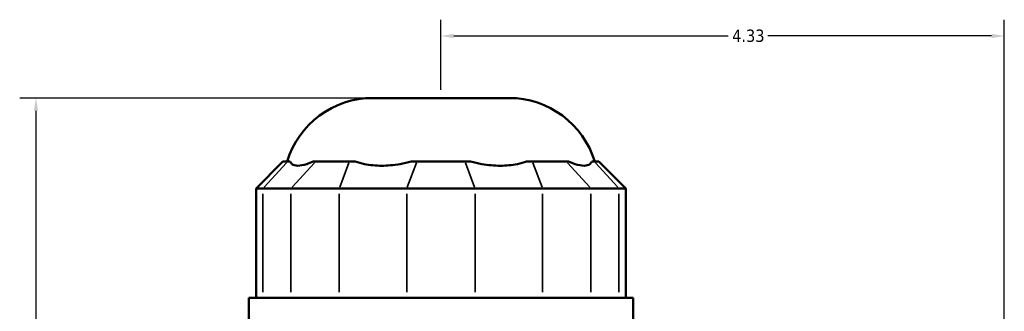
# Model space of a CAD drawing. Header units: inches. Extents: x -2.3 to 50, y -1.9 to 49.4.
# Tile 6 of 10: x -2.3 to 5.2, y 23.8 to 26. Entities that reach past the tile are written whole.
import ezdxf

# ---------------------------------------------------------------- set-up
doc = ezdxf.new("R2010")
doc.units = ezdxf.units.IN
doc.header["$MEASUREMENT"] = 0
for name, color, linetype, lineweight in [('Dimension (ANSI)', 7, 'Continuous', 25), ('Visible (ANSI)', 7, 'Continuous', 50), ('Visible Narrow (ANSI)', 7, 'Continuous', 35)]:
    doc.layers.add(name, color=color, linetype=linetype, lineweight=lineweight)
doc.styles.add('Note Text (ANSI)', font='tahoma.ttf')
doc.dimstyles.new('Default (ANSI)', dxfattribs={"dimtxt": 0.094488, "dimasz": 0.098425, "dimexe": 0.125, "dimexo": 0.0625, "dimgap": 0.031496, "dimtad": 0, "dimtih": 1, "dimtoh": 1, "dimrnd": 1e-08, "dimzin": 4, "dimdsep": 46, "dimtxsty": 'Note Text (ANSI)', "dimcen": 0.09, "dimdle": 0.393701, "dimclrd": 256, "dimclre": 256, "dimclrt": 5, "dimadec": 0, "dimazin": 1, "dimtfac": 1, "dimtofl": 0, "dimtmove": 0, "dimatfit": 3, "dimfxl": 1, "dimtolj": 1, "dimtzin": 4, "dimlwd": -1, "dimlwe": -1, "dimarcsym": 0})

# ---------------------------------------------------------------- blocks, each defined once
blk = doc.blocks.new('*D8')
at = {"layer": 'Defpoints', "color": 0, "transparency": 16777216}
for p in [(5.2268, 25.9106), (0.8968, 25.4342), (5.2268, 21.853)]:
    blk.add_point(p, dxfattribs=at)
at = {"layer": 'Dimension (ANSI)', "transparency": 16777216}
for p, q in [((0.8968, 25.4967), (0.8968, 26.0356)), ((5.2268, 21.9155), (5.2268, 26.0356)), ((0.9953, 25.9106), (3.1042, 25.9106)), ((5.1284, 25.9106), (3.4095, 25.9106))]:
    blk.add_line(p, q, dxfattribs=at)
for points in [[(0.9953, 25.927), (0.9953, 25.8942), (0.8968, 25.9106)], [(5.1284, 25.927), (5.1284, 25.8942), (5.2268, 25.9106)]]:
    blk.add_solid(points, dxfattribs=at)
at = {"layer": 'Dimension (ANSI)', "color": 5, "transparency": 16777216, "insert": (3.1357, 25.9598), "char_height": 0.09449, "attachment_point": 1, "style": 'Note Text (ANSI)'}
blk.add_mtext('\\A1;4.33', dxfattribs=at)
blk = doc.blocks.new('*D10')
at = {"layer": 'Defpoints', "color": 0, "transparency": 16777216}
for p in [(-2.2156, 25.4342), (0.3727, 25.4342), (-1.4282, 18.4642)]:
    blk.add_point(p, dxfattribs=at)
at = {"layer": 'Dimension (ANSI)', "transparency": 16777216}
for p, q in [((0.3102, 25.4342), (-2.3406, 25.4342)), ((-2.2156, 25.3358), (-2.2156, 22.0299)), ((-2.2156, 18.5627), (-2.2156, 21.8686)), ((-1.4907, 18.4642), (-2.3406, 18.4642))]:
    blk.add_line(p, q, dxfattribs=at)
for points in [[(-2.232, 25.3358), (-2.1992, 25.3358), (-2.2156, 25.4342)], [(-2.232, 18.5627), (-2.1992, 18.5627), (-2.2156, 18.4642)]]:
    blk.add_solid(points, dxfattribs=at)
at = {"layer": 'Dimension (ANSI)', "color": 5, "transparency": 16777216, "insert": (-2.3366, 21.9984), "char_height": 0.09449, "attachment_point": 1, "style": 'Note Text (ANSI)'}
blk.add_mtext('\\A1;6.97', dxfattribs=at)

msp = doc.modelspace()

# ---------------------------------------------------------------- linework, layer by layer
at = {"layer": 'Visible (ANSI)'}
for p, q in [((0.3727, 25.4342), (1.421, 25.4342)), ((-0.3175, 24.9463), (-0.5236, 24.7402)), ((-0.3175, 24.9463), (-0.2809, 24.9463)), ((-0.2625, 24.9463), (-0.2809, 24.9463)), ((-0.0661, 24.9463), (-0.0845, 24.9463)), ((-0.0661, 24.9463), (0.1942, 24.9463)), ((0.2386, 24.9463), (0.1942, 24.9463)), ((0.7128, 24.9463), (0.6684, 24.9463)), ((0.7128, 24.9463), (1.0809, 24.9463)), ((1.1253, 24.9463), (1.0809, 24.9463)), ((1.5995, 24.9463), (1.5551, 24.9463)), ((1.5995, 24.9463), (1.8598, 24.9463)), ((1.8782, 24.9463), (1.8598, 24.9463)), ((2.0746, 24.9463), (2.0562, 24.9463)), ((2.0746, 24.9463), (2.1112, 24.9463)), ((2.1112, 24.9463), (2.3173, 24.7402)), ((-0.4713, 24.7402), (-0.5236, 24.7402)), ((-0.5236, 24.7402), (-0.5236, 23.9008)), ((-0.4713, 24.7402), (-0.2565, 24.7402)), ((0.1153, 24.7402), (-0.2565, 24.7402)), ((0.1153, 24.7402), (0.6339, 24.7402)), ((1.1597, 24.7402), (0.6339, 24.7402)), ((1.1597, 24.7402), (1.6784, 24.7402)), ((2.0502, 24.7402), (1.6784, 24.7402)), ((2.0502, 24.7402), (2.265, 24.7402)), ((2.3173, 24.7402), (2.265, 24.7402)), ((2.3173, 24.7402), (2.3173, 23.9008)), ((2.3739, 23.9008), (-0.5802, 23.9008)), ((-0.5802, 23.6917), (-0.5802, 23.9008)), ((2.3739, 23.6917), (2.3739, 23.9008))]:
    msp.add_line(p, q, dxfattribs=at)
for centre, start, end in [((0.3727, 24.7472), 90, 163.15289), ((1.421, 24.7472), 16.84711, 90)]:
    msp.add_arc(centre, 0.687, start, end, dxfattribs=at)
for points in [[(-0.2625, 24.9463), (-0.2594, 24.9386), (-0.2546, 24.932), (-0.2371, 24.9183), (-0.2211, 24.9144), (-0.203, 24.9144), (-0.185, 24.9144), (-0.1616, 24.9183), (-0.1189, 24.932), (-0.1019, 24.9386), (-0.0845, 24.9463)], [(0.2386, 24.9463), (0.2604, 24.9386), (0.2841, 24.932), (0.3516, 24.9183), (0.3976, 24.9144), (0.4412, 24.9144), (0.4849, 24.9144), (0.5339, 24.9183), (0.6119, 24.932), (0.6406, 24.9386), (0.6684, 24.9463)], [(1.1253, 24.9463), (1.153, 24.9386), (1.1818, 24.932), (1.2597, 24.9183), (1.3088, 24.9144), (1.3524, 24.9144), (1.3961, 24.9144), (1.4421, 24.9183), (1.5096, 24.932), (1.5332, 24.9386), (1.5551, 24.9463)], [(1.8782, 24.9463), (1.8956, 24.9386), (1.9125, 24.932), (1.9553, 24.9183), (1.9786, 24.9144), (1.9967, 24.9144), (2.0148, 24.9144), (2.0308, 24.9183), (2.0483, 24.932), (2.0531, 24.9386), (2.0562, 24.9463)]]:
    msp.add_open_spline(points, degree=3, knots=[-0.569398, -0.569398, -0.569398, -0.569398, -0.360064, -0.360064, 0, 0, 0, 0.360064, 0.360064, 0.569398, 0.569398, 0.569398, 0.569398], dxfattribs=at)
at = {"layer": 'Visible Narrow (ANSI)'}
for p, q in [((-0.2904, 24.936), (-0.4618, 24.7505)), ((-0.247, 24.7505), (-0.0756, 24.936)), ((0.1902, 24.936), (0.1192, 24.7505)), ((0.7089, 24.936), (0.6379, 24.7505)), ((1.0848, 24.936), (1.1558, 24.7505)), ((1.6034, 24.936), (1.6744, 24.7505)), ((1.8693, 24.936), (2.0407, 24.7505)), ((2.0841, 24.936), (2.2555, 24.7505)), ((-0.4713, 23.9428), (-0.4713, 24.6983)), ((-0.2565, 24.6983), (-0.2565, 23.9428)), ((0.1153, 23.9428), (0.1153, 24.6983)), ((0.6339, 24.6983), (0.6339, 23.9428)), ((1.1597, 23.9428), (1.1597, 24.6983)), ((1.6784, 24.6983), (1.6784, 23.9428)), ((2.0502, 23.9428), (2.0502, 24.6983)), ((2.265, 24.6983), (2.265, 23.9428))]:
    msp.add_line(p, q, dxfattribs=at)

# ---------------------------------------------------------------- dimensions: what is measured, and where the dimension line sits
at = {"layer": 'Dimension (ANSI)'}
for base, p1, p2, angle, override, picture, middle in [((5.2268, 25.9106), (0.8968, 25.4342), (5.2268, 21.853), 180, {"dimgap": 0.031496, "dimtih": 0, "dimtoh": 0, "dimdec": 2, "dimtol": 0, "dimlim": 0, "dimtp": 0, "dimtm": 0, "dimtdec": 2, "dimatfit": 1}, '*D8', (3.2568, 25.9106)), ((-2.2156, 25.4342), (-1.4282, 18.4642), (0.3727, 25.4342), 270, {"dimgap": 0.031496, "dimdec": 2, "dimtol": 0, "dimlim": 0, "dimtp": 0, "dimtm": 0, "dimtdec": 2, "dimatfit": 1}, '*D10', (-2.2156, 21.9492))]:
    dim = msp.add_linear_dim(base=base, p1=p1, p2=p2, angle=angle, dimstyle='Default (ANSI)', override=override, dxfattribs=at)
    dim.commit()
    dim.dimension.update_dxf_attribs({"geometry": picture, "text_midpoint": middle, "dimtype": 160})

doc.saveas('drawing.dxf')
